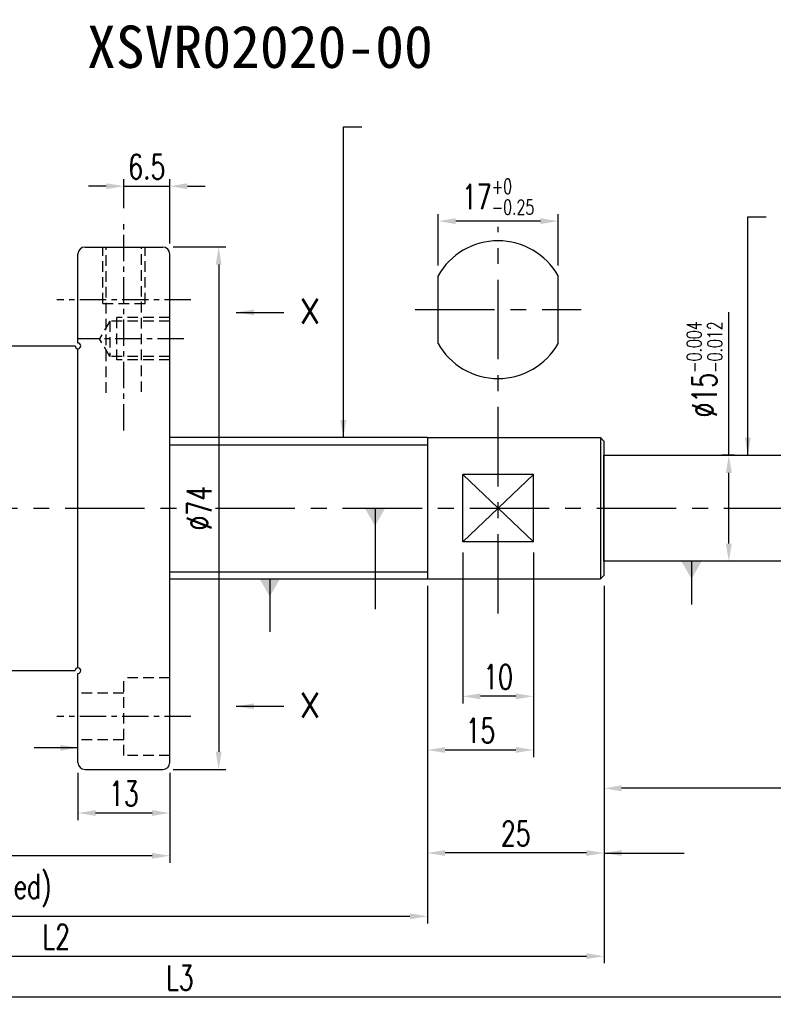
# Model space of a CAD drawing. Extents: x -428 to -52, y 16 to 176.
# Tile 2 of 3: x -309 to -202, y 37 to 176. Entities that reach past the tile are written whole.
import ezdxf

# ---------------------------------------------------------------- set-up
doc = ezdxf.new("R2010")
doc.units = 0
doc.header["$LTSCALE"] = 3
doc.header["$MEASUREMENT"] = 0
doc.header["$PDMODE"] = 2
doc.linetypes.add('CENTER', pattern=[2, 1.25, -0.25, 0.25, -0.25])
doc.linetypes.add('DASHED', pattern=[0.75, 0.5, -0.25])
doc.layers.get('DEFPOINTS').update_dxf_attribs({"linetype": 'CONTINUOUS'})
for name, color, linetype in [('CL', 1, 'CENTER'), ('DIM', 4, 'CONTINUOUS'), ('HID', 2, 'DASHED'), ('OUT', 3, 'CONTINUOUS')]:
    doc.layers.add(name, color=color, linetype=linetype)
doc.styles.add('DIM-7', font='SIMPLEX.shx', dxfattribs={"width": 0.7, "bigfont": 'chineset.shx'})
doc.styles.add('STYLE1', font='txt.shx')
doc.styles.add('T', font='kaiu.ttf')
doc.dimstyles.get("Standard").update_dxf_attribs({"dimtxt": 0.18, "dimasz": 0.18, "dimexe": 0.18, "dimexo": 0.0625, "dimgap": 0.09, "dimtad": 0, "dimtih": 1, "dimtoh": 1, "dimdec": 4, "dimzin": 0, "dimdsep": 46, "dimtxsty": 'STANDARD', "dimcen": 0.09, "dimadec": 0, "dimazin": 0, "dimtfac": 1, "dimtdec": 4, "dimtofl": 0, "dimtmove": 0, "dimatfit": 0, "dimfxl": 1, "dimtolj": 1, "dimtzin": 0, "dimarcsym": 0})

# ---------------------------------------------------------------- blocks, each defined once
blk = doc.blocks.new('*D3')
at = {"layer": 'DEFPOINTS', "color": 0, "transparency": 16777216}
for p in [(-249.78, 147.43), (-249.78, 139.67), (-232.78, 139.67)]:
    blk.add_point(p, dxfattribs=at)
at = {"layer": 'DIM', "color": 0, "lineweight": -2, "transparency": 16777216}
for p, q in [((-249.78, 141.17), (-249.78, 148.43)), ((-232.78, 141.17), (-232.78, 148.43)), ((-235.28, 147.43), (-247.28, 147.43))]:
    blk.add_line(p, q, dxfattribs=at)
at = {"layer": 'DIM', "color": 0, "transparency": 16777216}
for points in [[(-247.28, 147.85), (-247.28, 147.02), (-249.78, 147.43)], [(-235.28, 147.85), (-235.28, 147.02), (-232.78, 147.43)]]:
    blk.add_solid(points, dxfattribs=at)
at = {"layer": 'DIM', "color": 0, "transparency": 16777216, "insert": (-241.28, 150.88), "char_height": 3.5, "attachment_point": 5, "style": 'DIM-7'}
blk.add_mtext('\\A1;17{\\H2.1;\\S+0^ -0.25;}', dxfattribs=at)
blk = doc.blocks.new('*D6')
at = {"layer": 'DEFPOINTS', "color": 0, "linetype": 'Continuous', "transparency": 16777216}
for p in [(-287.78, 152.38), (-294.28, 147.76), (-287.78, 142.77)]:
    blk.add_point(p, dxfattribs=at)
at = {"layer": 'DIM', "color": 0, "linetype": 'Continuous', "lineweight": -2, "transparency": 16777216}
for p, q in [((-296.78, 152.38), (-299.28, 152.38)), ((-294.28, 149.26), (-294.28, 153.38)), ((-294.28, 152.38), (-287.78, 152.38)), ((-287.78, 144.27), (-287.78, 153.38)), ((-285.28, 152.38), (-282.78, 152.38))]:
    blk.add_line(p, q, dxfattribs=at)
at = {"layer": 'DIM', "color": 0, "linetype": 'Continuous', "transparency": 16777216}
for points in [[(-296.78, 152.79), (-296.78, 151.96), (-294.28, 152.38)], [(-285.28, 152.79), (-285.28, 151.96), (-287.78, 152.38)]]:
    blk.add_solid(points, dxfattribs=at)
at = {"layer": 'DIM', "color": 0, "linetype": 'Continuous', "transparency": 16777216, "insert": (-291.03, 155.13), "char_height": 3.5, "attachment_point": 5, "style": 'DIM-7'}
blk.add_mtext('\\A1;6.5', dxfattribs=at)
blk = doc.blocks.new('*D7')
at = {"layer": 'DEFPOINTS', "color": 0, "linetype": 'Continuous', "transparency": 16777216}
for p in [(-300.78, 70.77), (-287.78, 70.77), (-300.78, 63.6)]:
    blk.add_point(p, dxfattribs=at)
at = {"layer": 'DIM', "color": 0, "linetype": 'Continuous', "lineweight": -2, "transparency": 16777216}
for p, q in [((-300.78, 69.27), (-300.78, 62.6)), ((-287.78, 69.27), (-287.78, 62.6)), ((-290.28, 63.6), (-298.28, 63.6))]:
    blk.add_line(p, q, dxfattribs=at)
at = {"layer": 'DIM', "color": 0, "linetype": 'Continuous', "transparency": 16777216}
for points in [[(-298.28, 64.02), (-298.28, 63.19), (-300.78, 63.6)], [(-290.28, 64.02), (-290.28, 63.19), (-287.78, 63.6)]]:
    blk.add_solid(points, dxfattribs=at)
at = {"layer": 'DIM', "color": 0, "linetype": 'Continuous', "transparency": 16777216, "insert": (-294.28, 66.35), "char_height": 3.5, "attachment_point": 5, "style": 'DIM-7'}
blk.add_mtext('\\A1;13', dxfattribs=at)
blk = doc.blocks.new('*D8')
at = {"layer": 'DEFPOINTS', "color": 0, "linetype": 'Continuous', "transparency": 16777216}
for p in [(-357.78, 84.77), (-287.78, 70.77), (-357.78, 57.55)]:
    blk.add_point(p, dxfattribs=at)
at = {"layer": 'DIM', "color": 0, "linetype": 'Continuous', "lineweight": -2, "transparency": 16777216}
for p, q in [((-357.78, 83.27), (-357.78, 56.55)), ((-287.78, 69.27), (-287.78, 56.55)), ((-290.28, 57.55), (-355.28, 57.55))]:
    blk.add_line(p, q, dxfattribs=at)
at = {"layer": 'DIM', "color": 0, "linetype": 'Continuous', "transparency": 16777216}
for points in [[(-355.28, 57.96), (-355.28, 57.13), (-357.78, 57.55)], [(-290.28, 57.96), (-290.28, 57.13), (-287.78, 57.55)]]:
    blk.add_solid(points, dxfattribs=at)
at = {"layer": 'DIM', "color": 0, "linetype": 'Continuous', "transparency": 16777216, "insert": (-322.78, 60.3), "char_height": 3.5, "attachment_point": 5, "style": 'DIM-7'}
blk.add_mtext('\\A1;70', dxfattribs=at)
blk = doc.blocks.new('*D10')
at = {"layer": 'DEFPOINTS', "color": 0, "linetype": 'Continuous', "transparency": 16777216}
for p in [(-288.78, 143.77), (-288.78, 69.77), (-280.85, 69.77)]:
    blk.add_point(p, dxfattribs=at)
at = {"layer": 'DIM', "color": 0, "linetype": 'Continuous', "lineweight": -2, "transparency": 16777216}
for p, q in [((-287.28, 143.77), (-279.85, 143.77)), ((-280.85, 141.27), (-280.85, 72.27)), ((-287.28, 69.77), (-279.85, 69.77))]:
    blk.add_line(p, q, dxfattribs=at)
at = {"layer": 'DIM', "color": 0, "linetype": 'Continuous', "transparency": 16777216}
for points in [[(-281.27, 141.27), (-280.44, 141.27), (-280.85, 143.77)], [(-281.27, 72.27), (-280.44, 72.27), (-280.85, 69.77)]]:
    blk.add_solid(points, dxfattribs=at)
at = {"layer": 'DIM', "color": 0, "linetype": 'Continuous', "transparency": 16777216, "insert": (-283.6, 106.77), "char_height": 3.5, "attachment_point": 5, "rotation": 90, "style": 'DIM-7'}
blk.add_mtext('\\A1;%%C74', dxfattribs=at)
blk = doc.blocks.new('*D15')
at = {"layer": 'DEFPOINTS', "color": 0, "linetype": 'Continuous', "transparency": 16777216}
for p in [(-381.42, 97.77), (-226.28, 97.27), (-226.28, 43.32)]:
    blk.add_point(p, dxfattribs=at)
at = {"layer": 'DIM', "color": 0, "linetype": 'Continuous', "lineweight": -2, "transparency": 16777216}
for p, q in [((-381.42, 96.27), (-381.42, 42.32)), ((-226.28, 95.77), (-226.28, 42.32)), ((-378.92, 43.32), (-228.78, 43.32))]:
    blk.add_line(p, q, dxfattribs=at)
at = {"layer": 'DIM', "color": 0, "linetype": 'Continuous', "transparency": 16777216}
for points in [[(-378.92, 43.74), (-378.92, 42.91), (-381.42, 43.32)], [(-228.78, 43.74), (-228.78, 42.91), (-226.28, 43.32)]]:
    blk.add_solid(points, dxfattribs=at)
at = {"layer": 'DIM', "color": 0, "linetype": 'Continuous', "transparency": 16777216, "insert": (-303.85, 46.07), "char_height": 3.5, "attachment_point": 5, "style": 'DIM-7'}
blk.add_mtext('\\A1;L2', dxfattribs=at)
blk = doc.blocks.new('*D16')
at = {"layer": 'DEFPOINTS', "color": 0, "linetype": 'Continuous', "transparency": 16777216}
for p in [(-381.42, 97.77), (-251.28, 96.77), (-251.28, 48.97)]:
    blk.add_point(p, dxfattribs=at)
at = {"layer": 'DIM', "color": 0, "linetype": 'Continuous', "lineweight": -2, "transparency": 16777216}
for p, q in [((-381.42, 96.27), (-381.42, 47.97)), ((-251.28, 95.27), (-251.28, 47.97)), ((-378.92, 48.97), (-253.78, 48.97))]:
    blk.add_line(p, q, dxfattribs=at)
at = {"layer": 'DIM', "color": 0, "linetype": 'Continuous', "transparency": 16777216}
for points in [[(-378.92, 49.39), (-378.92, 48.56), (-381.42, 48.97)], [(-253.78, 49.39), (-253.78, 48.56), (-251.28, 48.97)]]:
    blk.add_solid(points, dxfattribs=at)
at = {"layer": 'DIM', "color": 0, "linetype": 'Continuous', "transparency": 16777216, "insert": (-316.35, 52.64), "char_height": 3.5, "attachment_point": 5, "style": 'DIM-7'}
blk.add_mtext('\\A1;L1 (hardened)', dxfattribs=at)
blk = doc.blocks.new('*D17')
at = {"layer": 'DEFPOINTS', "color": 0, "linetype": 'Continuous', "transparency": 16777216}
for p in [(-166.28, 101.27), (-406.42, 49.68), (-406.42, 37.51)]:
    blk.add_point(p, dxfattribs=at)
at = {"layer": 'DIM', "color": 0, "linetype": 'Continuous', "lineweight": -2, "transparency": 16777216}
for p, q in [((-166.28, 99.77), (-166.28, 36.51)), ((-406.42, 48.18), (-406.42, 36.51)), ((-168.78, 37.51), (-403.92, 37.51))]:
    blk.add_line(p, q, dxfattribs=at)
at = {"layer": 'DIM', "color": 0, "linetype": 'Continuous', "transparency": 16777216}
for points in [[(-403.92, 37.93), (-403.92, 37.09), (-406.42, 37.51)], [(-168.78, 37.93), (-168.78, 37.09), (-166.28, 37.51)]]:
    blk.add_solid(points, dxfattribs=at)
at = {"layer": 'DIM', "color": 0, "linetype": 'Continuous', "transparency": 16777216, "insert": (-286.35, 40.26), "char_height": 3.5, "attachment_point": 5, "style": 'DIM-7'}
blk.add_mtext('\\A1;L3', dxfattribs=at)
blk = doc.blocks.new('*D22')
at = {"layer": 'DEFPOINTS', "color": 0, "linetype": 'Continuous', "transparency": 16777216}
for p in [(-206.3, 114.27), (-208.6, 99.27), (-206.3, 99.27)]:
    blk.add_point(p, dxfattribs=at)
at = {"layer": 'DIM', "color": 0, "linetype": 'Continuous', "lineweight": -2, "transparency": 16777216}
for p, q in [((-208.6, 114.27), (-208.6, 134.53)), ((-207.8, 114.27), (-209.6, 114.27)), ((-208.6, 101.77), (-208.6, 111.77)), ((-207.8, 99.27), (-209.6, 99.27))]:
    blk.add_line(p, q, dxfattribs=at)
at = {"layer": 'DIM', "color": 0, "linetype": 'Continuous', "transparency": 16777216}
for points in [[(-209.02, 111.77), (-208.18, 111.77), (-208.6, 114.27)], [(-209.02, 101.77), (-208.18, 101.77), (-208.6, 99.27)]]:
    blk.add_solid(points, dxfattribs=at)
at = {"layer": 'DIM', "color": 0, "linetype": 'Continuous', "transparency": 16777216, "insert": (-212.05, 126.43), "char_height": 3.5, "attachment_point": 5, "rotation": 90, "style": 'DIM-7'}
blk.add_mtext('\\A1;%%c15{\\H2.1;\\S-0.004^ -0.012;}', dxfattribs=at)
blk = doc.blocks.new('*D23')
at = {"layer": 'DEFPOINTS', "color": 0, "linetype": 'Continuous', "transparency": 16777216}
for p in [(-251.28, 97.27), (-226.28, 97.27), (-251.28, 57.94)]:
    blk.add_point(p, dxfattribs=at)
at = {"layer": 'DIM', "color": 0, "linetype": 'Continuous', "lineweight": -2, "transparency": 16777216}
for p, q in [((-251.28, 95.77), (-251.28, 56.94)), ((-226.28, 95.77), (-226.28, 56.94)), ((-228.78, 57.94), (-248.78, 57.94))]:
    blk.add_line(p, q, dxfattribs=at)
at = {"layer": 'DIM', "color": 0, "linetype": 'Continuous', "transparency": 16777216}
for points in [[(-248.78, 58.35), (-248.78, 57.52), (-251.28, 57.94)], [(-228.78, 58.35), (-228.78, 57.52), (-226.28, 57.94)]]:
    blk.add_solid(points, dxfattribs=at)
at = {"layer": 'DIM', "color": 0, "linetype": 'Continuous', "transparency": 16777216, "insert": (-238.78, 60.69), "char_height": 3.5, "attachment_point": 5, "style": 'DIM-7'}
blk.add_mtext('\\A1;25', dxfattribs=at)
blk = doc.blocks.new('*D26')
at = {"layer": 'DEFPOINTS', "color": 0, "linetype": 'Continuous', "transparency": 16777216}
for p in [(-166.28, 101.27), (-226.28, 97.27), (-226.28, 67.1)]:
    blk.add_point(p, dxfattribs=at)
at = {"layer": 'DIM', "color": 0, "linetype": 'Continuous', "lineweight": -2, "transparency": 16777216}
for p, q in [((-166.28, 99.77), (-166.28, 66.1)), ((-226.28, 95.77), (-226.28, 66.1)), ((-168.78, 67.1), (-223.78, 67.1))]:
    blk.add_line(p, q, dxfattribs=at)
at = {"layer": 'DIM', "color": 0, "linetype": 'Continuous', "transparency": 16777216}
for points in [[(-223.78, 67.52), (-223.78, 66.68), (-226.28, 67.1)], [(-168.78, 67.52), (-168.78, 66.68), (-166.28, 67.1)]]:
    blk.add_solid(points, dxfattribs=at)
at = {"layer": 'DIM', "color": 0, "linetype": 'Continuous', "transparency": 16777216, "insert": (-196.28, 69.85), "char_height": 3.5, "attachment_point": 5, "style": 'DIM-7'}
blk.add_mtext('\\A1;60', dxfattribs=at)
blk = doc.blocks.new('*D29')
at = {"layer": 'DEFPOINTS', "color": 0, "transparency": 16777216}
for p in [(-246.28, 101.99), (-236.28, 101.99), (-246.28, 80.13)]:
    blk.add_point(p, dxfattribs=at)
at = {"layer": 'DIM', "color": 0, "lineweight": -2, "transparency": 16777216}
for p, q in [((-246.28, 100.49), (-246.28, 79.13)), ((-236.28, 100.49), (-236.28, 79.13)), ((-238.78, 80.13), (-243.78, 80.13))]:
    blk.add_line(p, q, dxfattribs=at)
at = {"layer": 'DIM', "color": 0, "transparency": 16777216}
for points in [[(-243.78, 80.54), (-243.78, 79.71), (-246.28, 80.13)], [(-238.78, 80.54), (-238.78, 79.71), (-236.28, 80.13)]]:
    blk.add_solid(points, dxfattribs=at)
at = {"layer": 'DIM', "color": 0, "transparency": 16777216, "insert": (-241.28, 82.88), "char_height": 3.5, "attachment_point": 5, "style": 'DIM-7'}
blk.add_mtext('\\A1;10', dxfattribs=at)
blk = doc.blocks.new('*D30')
at = {"layer": 'DEFPOINTS', "color": 0, "transparency": 16777216}
for p in [(-236.28, 101.99), (-251.28, 96.77), (-236.28, 72.53)]:
    blk.add_point(p, dxfattribs=at)
at = {"layer": 'DIM', "color": 0, "lineweight": -2, "transparency": 16777216}
for p, q in [((-236.28, 100.49), (-236.28, 71.53)), ((-251.28, 95.27), (-251.28, 71.53)), ((-248.78, 72.53), (-238.78, 72.53))]:
    blk.add_line(p, q, dxfattribs=at)
at = {"layer": 'DIM', "color": 0, "transparency": 16777216}
for points in [[(-248.78, 72.95), (-248.78, 72.12), (-251.28, 72.53)], [(-238.78, 72.95), (-238.78, 72.12), (-236.28, 72.53)]]:
    blk.add_solid(points, dxfattribs=at)
at = {"layer": 'DIM', "color": 0, "transparency": 16777216, "insert": (-243.78, 75.28), "char_height": 3.5, "attachment_point": 5, "style": 'DIM-7'}
blk.add_mtext('\\A1;15', dxfattribs=at)

msp = doc.modelspace()

# ---------------------------------------------------------------- linework, layer by layer
at = {"layer": 'CL', "color": 0}
for p, q in [((-294.281, 117.759), (-294.281, 147.764)), ((-284.781, 136.265), (-303.781, 136.265)), ((-285.781, 130.765), (-300.781, 130.765)), ((-284.781, 77.265), (-303.781, 77.265))]:
    msp.add_line(p, q, dxfattribs=at)
at = {"layer": 'CL', "color": 0, "linetype": 'CENTER', "ltscale": 3}
for p, q in [((-241.283, 91.868), (-241.283, 146.644)), ((-253.033, 134.894), (-229.533, 134.894)), ((-410.598, 106.765), (-286.719, 106.765)), ((-281.299, 106.765), (-165.376, 106.765))]:
    msp.add_line(p, q, dxfattribs=at)
at = {"layer": 'DIM', "color": 0, "linetype": 'Continuous'}
for p, q in [((-287.781, 115.765), (-251.283, 115.765)), ((-287.781, 97.765), (-251.283, 97.765))]:
    msp.add_line(p, q, dxfattribs=at)
at = {"layer": 'DIM', "color": 0}
for p, q in [((-236.283, 101.989), (-246.283, 111.541)), ((-246.283, 101.989), (-236.283, 111.541))]:
    msp.add_line(p, q, dxfattribs=at)
at = {"layer": 'HID', "color": 0}
for p, q in [((-297.281, 135.765), (-297.281, 143.765)), ((-296.781, 123.103), (-296.781, 143.765)), ((-291.781, 123.236), (-291.781, 143.765)), ((-291.281, 135.765), (-291.281, 143.765)), ((-297.281, 135.765), (-291.281, 135.765)), ((-296.281, 133.265), (-297.725, 130.765)), ((-296.281, 133.265), (-296.281, 128.265)), ((-287.781, 133.265), (-296.281, 133.265)), ((-295.281, 127.765), (-295.281, 133.765)), ((-287.781, 133.765), (-295.281, 133.765)), ((-296.281, 128.265), (-297.725, 130.765)), ((-287.781, 128.265), (-296.281, 128.265)), ((-287.781, 127.765), (-295.281, 127.765)), ((-287.781, 82.765), (-294.281, 82.765)), ((-294.281, 71.765), (-294.281, 82.765)), ((-294.281, 80.565), (-300.781, 80.565)), ((-294.281, 73.965), (-300.781, 73.965)), ((-287.781, 71.765), (-294.281, 71.765))]:
    msp.add_line(p, q, dxfattribs=at)
at = {"layer": 'OUT', "color": 0}
for p, q in [((-299.781, 143.765), (-288.781, 143.765)), ((-300.781, 130.165), (-300.781, 142.765)), ((-287.781, 70.765), (-287.781, 142.765)), ((-356.781, 129.765), (-301.181, 129.765)), ((-300.781, 84.165), (-300.781, 129.365)), ((-356.781, 83.765), (-301.181, 83.765)), ((-300.781, 70.765), (-300.781, 83.365)), ((-299.781, 69.765), (-288.781, 69.765))]:
    msp.add_line(p, q, dxfattribs=at)
at = {"layer": 'OUT', "color": 0, "linetype": 'Continuous'}
for p, q in [((-249.783, 130.118), (-249.783, 139.67)), ((-232.783, 130.118), (-232.783, 139.67)), ((-251.283, 116.765), (-287.781, 116.765)), ((-251.283, 116.765), (-251.283, 96.765)), ((-251.283, 116.765), (-226.783, 116.765)), ((-226.783, 116.765), (-226.783, 96.765)), ((-226.783, 116.765), (-226.283, 116.265)), ((-226.283, 116.265), (-226.283, 97.265)), ((-226.283, 114.265), (-186.783, 114.265)), ((-226.283, 99.265), (-226.283, 114.265)), ((-246.283, 101.989), (-246.283, 111.541)), ((-236.283, 111.541), (-246.283, 111.541)), ((-236.283, 101.989), (-236.283, 111.541)), ((-236.283, 101.989), (-246.283, 101.989)), ((-186.783, 99.265), (-226.283, 99.265)), ((-287.781, 96.765), (-251.283, 96.765)), ((-251.283, 96.765), (-226.783, 96.765)), ((-226.283, 97.265), (-226.783, 96.765))]:
    msp.add_line(p, q, dxfattribs=at)
at = {"layer": 'OUT', "color": 0}
for centre, radius, start, end in [((-299.781, 142.765), 1, 90, 180), ((-288.781, 142.765), 1, 0, 90), ((-300.781, 129.765), 0.4, 180, 90), ((-300.781, 83.765), 0.4, 270, 180), ((-299.781, 70.765), 1, 180, 270), ((-288.781, 70.765), 1, 270, 0)]:
    msp.add_arc(centre, radius, start, end, dxfattribs=at)
at = {"layer": 'OUT', "color": 0, "linetype": 'Continuous'}
for start, end in [(29.33211, 150.66789), (209.33211, 330.66789)]:
    msp.add_arc((-241.283, 134.894), 9.75, start, end, dxfattribs=at)

# ---------------------------------------------------------------- texts
at = {"layer": 'DIM', "color": 0, "linetype": 'Continuous', "style": 'STYLE1'}
for p in [(-269.429, 132.91), (-269.429, 77.117)]:
    msp.add_text('X', height=3.5, dxfattribs=at).set_placement(p)
at = {"layer": 'DIM', "color": 0, "insert": (-299.503, 172.077), "char_height": 6, "width": 7.38093, "attachment_point": 4, "style": 'T'}
msp.add_mtext('XSVR02020-00', dxfattribs=at)

# ---------------------------------------------------------------- dimensions: what is measured, and where the dimension line sits
at = {"layer": 'DIM', "color": 0, "linetype": 'Continuous'}
for base, p1, p2, picture, middle in [((-287.781, 152.376), (-294.281, 147.764), (-287.781, 142.765), '*D6', (-291.031, 155.126)), ((-226.283, 67.1), (-166.283, 101.265), (-226.283, 97.265), '*D26', (-196.283, 69.85)), ((-251.283, 57.936), (-226.283, 97.265), (-251.283, 97.265), '*D23', (-238.783, 60.686)), ((-357.781, 57.548), (-287.781, 70.765), (-357.781, 84.765), '*D8', (-322.781, 60.298)), ((-300.781, 63.602), (-287.781, 70.765), (-300.781, 70.765), '*D7', (-294.281, 66.352))]:
    dim = msp.add_linear_dim(base=base, p1=p1, p2=p2, dimstyle='STANDARD', override={"dimtxt": 3.5, "dimasz": 2.5, "dimexe": 1, "dimexo": 1.5, "dimgap": 1, "dimtad": 1, "dimtih": 0, "dimtoh": 0, "dimdec": 2, "dimzin": 8, "dimtxsty": 'DIM-7', "dimclrd": 0, "dimclre": 0, "dimclrt": 0, "dimtfac": 0.6, "dimtix": 1, "dimtofl": 1, "dimatfit": 3, "dimtzin": 8}, dxfattribs=at)
    dim.commit()
    dim.dimension.update_dxf_attribs({"geometry": picture, "text_midpoint": middle})
at = {"layer": 'DIM', "color": 0}
for base, p1, p2, override, picture, middle in [((-249.783, 147.433), (-232.783, 139.67), (-249.783, 139.67), {"dimtxt": 3.5, "dimasz": 2.5, "dimexe": 1, "dimexo": 1.5, "dimgap": 1, "dimtad": 1, "dimtih": 0, "dimtoh": 0, "dimdec": 2, "dimzin": 8, "dimtxsty": 'DIM-7', "dimclrd": 0, "dimclre": 0, "dimclrt": 0, "dimtol": 1, "dimtm": 0.25, "dimtfac": 0.6, "dimtix": 1, "dimtofl": 1, "dimatfit": 3, "dimtzin": 8}, '*D3', (-241.283, 150.883)), ((-236.283, 72.534), (-251.283, 96.765), (-236.283, 101.989), {"dimtxt": 3.5, "dimasz": 2.5, "dimexe": 1, "dimexo": 1.5, "dimgap": 1, "dimtad": 1, "dimtih": 0, "dimtoh": 0, "dimdec": 2, "dimzin": 8, "dimtxsty": 'DIM-7', "dimclrd": 0, "dimclre": 0, "dimclrt": 0, "dimtfac": 0.6, "dimtix": 1, "dimtofl": 1, "dimatfit": 3, "dimtzin": 8}, '*D30', (-243.783, 75.284)), ((-246.283, 80.128), (-236.283, 101.989), (-246.283, 101.989), {"dimtxt": 3.5, "dimasz": 2.5, "dimexe": 1, "dimexo": 1.5, "dimgap": 1, "dimtad": 1, "dimtih": 0, "dimtoh": 0, "dimdec": 2, "dimzin": 8, "dimtxsty": 'DIM-7', "dimclrd": 0, "dimclre": 0, "dimclrt": 0, "dimtfac": 0.6, "dimtix": 1, "dimtofl": 1, "dimatfit": 3, "dimtzin": 8}, '*D29', (-241.283, 82.878))]:
    dim = msp.add_linear_dim(base=base, p1=p1, p2=p2, dimstyle='STANDARD', override=override, dxfattribs=at)
    dim.commit()
    dim.dimension.update_dxf_attribs({"geometry": picture, "text_midpoint": middle})
at = {"layer": 'DIM', "color": 0, "linetype": 'Continuous'}
dim = msp.add_linear_dim(base=(-208.601, 99.265), p1=(-206.305, 114.265), p2=(-206.305, 99.265), angle=90, text='%%c<>', dimstyle='STANDARD', override={"dimtxt": 3.5, "dimasz": 2.5, "dimexe": 1, "dimexo": 1.5, "dimgap": 1, "dimtad": 1, "dimtih": 0, "dimtoh": 0, "dimdec": 2, "dimzin": 8, "dimtxsty": 'DIM-7', "dimclrd": 0, "dimclre": 0, "dimclrt": 0, "dimtol": 1, "dimtp": -0.004, "dimtm": 0.012, "dimtfac": 0.6, "dimtix": 1, "dimtofl": 1, "dimatfit": 3, "dimtzin": 8}, dxfattribs=at)
dim.commit()
dim.dimension.update_dxf_attribs({"geometry": '*D22', "text_midpoint": (-208.601, 126.433), "dimtype": 160})
dim = msp.add_linear_dim(base=(-280.852, 69.765), p1=(-288.781, 143.765), p2=(-288.781, 69.765), angle=270, text='%%C<>', dimstyle='STANDARD', override={"dimtxt": 3.5, "dimasz": 2.5, "dimexe": 1, "dimexo": 1.5, "dimgap": 1, "dimtad": 1, "dimtih": 0, "dimtoh": 0, "dimdec": 2, "dimzin": 8, "dimtxsty": 'DIM-7', "dimclrd": 0, "dimclre": 0, "dimclrt": 0, "dimtfac": 0.6, "dimtix": 1, "dimtofl": 1, "dimatfit": 3, "dimtzin": 8}, dxfattribs=at)
dim.commit()
dim.dimension.update_dxf_attribs({"geometry": '*D10', "text_midpoint": (-283.602, 106.765)})
for base, p1, p2, text, picture, middle in [((-406.422, 37.509), (-166.283, 101.265), (-406.422, 49.683), 'L3', '*D17', (-286.352, 40.259)), ((-226.283, 43.325), (-381.422, 97.765), (-226.283, 97.265), 'L2', '*D15', (-303.852, 46.075)), ((-251.283, 48.972), (-381.422, 97.765), (-251.283, 96.765), 'L1 (hardened)', '*D16', (-316.352, 52.639))]:
    dim = msp.add_linear_dim(base=base, p1=p1, p2=p2, text=text, dimstyle='STANDARD', override={"dimtxt": 3.5, "dimasz": 2.5, "dimexe": 1, "dimexo": 1.5, "dimgap": 1, "dimtad": 1, "dimtih": 0, "dimtoh": 0, "dimdec": 2, "dimzin": 8, "dimtxsty": 'DIM-7', "dimclrd": 0, "dimclre": 0, "dimclrt": 0, "dimtfac": 0.6, "dimtix": 1, "dimtofl": 1, "dimatfit": 3, "dimtzin": 8}, dxfattribs=at)
    dim.commit()
    dim.dimension.update_dxf_attribs({"geometry": picture, "text_midpoint": middle})

# ---------------------------------------------------------------- leaders
for points, override in [([(-263.193, 116.765), (-263.193, 160.798), (-260.599, 160.798)], {"dimtxt": 3.5, "dimasz": 2.5, "dimexe": 1, "dimexo": 1.5, "dimgap": 1, "dimtad": 1, "dimtih": 0, "dimtoh": 0, "dimdec": 2, "dimzin": 8, "dimtxsty": 'DIM-7', "dimclrd": 0, "dimclre": 4, "dimclrt": 1, "dimtfac": 0.6, "dimtix": 1, "dimtofl": 1, "dimtzin": 8}), ([(-205.914, 114.265), (-205.914, 148.048), (-203.32, 148.048)], {"dimtxt": 3.5, "dimasz": 2.5, "dimexe": 1, "dimexo": 1.5, "dimgap": 1, "dimtad": 1, "dimtih": 0, "dimtoh": 0, "dimdec": 2, "dimzin": 8, "dimtxsty": 'DIM-7', "dimclrd": 0, "dimclre": 4, "dimclrt": 1, "dimtfac": 0.6, "dimtix": 1, "dimtofl": 1, "dimtzin": 8}), ([(-278.359, 134.508), (-271.626, 134.508)], {"dimtxt": 3.5, "dimasz": 2.5, "dimexe": 1, "dimexo": 1.5, "dimgap": 1, "dimtad": 1, "dimtih": 0, "dimtoh": 0, "dimdec": 2, "dimzin": 8, "dimtxsty": 'DIM-7', "dimclrd": 0, "dimclre": 4, "dimclrt": 1, "dimtfac": 0.6, "dimtix": 1, "dimtofl": 1, "dimtzin": 8}), ([(-258.711, 106.765), (-258.711, 92.478)], {"dimtxt": 3.5, "dimasz": 2.5, "dimexe": 1, "dimexo": 1.5, "dimgap": 1, "dimtad": 1, "dimtih": 0, "dimtoh": 0, "dimdec": 2, "dimzin": 8, "dimtxsty": 'DIM-7', "dimclrd": 0, "dimclre": 4, "dimclrt": 1, "dimtfac": 0.6, "dimtix": 1, "dimtofl": 1, "dimldrblk": 'DATUMFILLED', "dimtzin": 8}), ([(-213.883, 99.265), (-213.883, 93.121)], {"dimtxt": 3.5, "dimasz": 2.5, "dimexe": 1, "dimexo": 1.5, "dimgap": 1, "dimtad": 1, "dimtih": 0, "dimtoh": 0, "dimdec": 2, "dimzin": 8, "dimtxsty": 'DIM-7', "dimclrd": 0, "dimclre": 4, "dimclrt": 1, "dimtfac": 0.6, "dimtix": 1, "dimtofl": 1, "dimldrblk": 'DATUMFILLED', "dimtzin": 8}), ([(-273.619, 96.765), (-273.619, 89.245)], {"dimtxt": 3.5, "dimasz": 2.5, "dimexe": 1, "dimexo": 1.5, "dimgap": 1, "dimtad": 1, "dimtih": 0, "dimtoh": 0, "dimdec": 2, "dimzin": 8, "dimtxsty": 'DIM-7', "dimclrd": 0, "dimclre": 4, "dimclrt": 1, "dimtfac": 0.6, "dimtix": 1, "dimtofl": 1, "dimldrblk": 'DATUMFILLED', "dimtzin": 8}), ([(-278.359, 78.715), (-271.626, 78.715)], {"dimtxt": 3.5, "dimasz": 2.5, "dimexe": 1, "dimexo": 1.5, "dimgap": 1, "dimtad": 1, "dimtih": 0, "dimtoh": 0, "dimdec": 2, "dimzin": 8, "dimtxsty": 'DIM-7', "dimclrd": 0, "dimclre": 4, "dimclrt": 1, "dimtfac": 0.6, "dimtix": 1, "dimtofl": 1, "dimtzin": 8}), ([(-300.781, 72.846), (-306.987, 72.846)], {"dimtxt": 3.5, "dimasz": 2.5, "dimexe": 1, "dimexo": 1.5, "dimgap": 1, "dimtad": 1, "dimtih": 0, "dimtoh": 0, "dimdec": 2, "dimzin": 8, "dimtxsty": 'DIM-7', "dimclrd": 0, "dimclre": 4, "dimclrt": 1, "dimtfac": 0.6, "dimtix": 1, "dimtofl": 1, "dimtzin": 8}), ([(-226.283, 57.936), (-214.938, 57.936)], {"dimtxt": 3.5, "dimasz": 2.5, "dimexe": 1, "dimexo": 1.5, "dimgap": 1, "dimtad": 1, "dimtih": 0, "dimtoh": 0, "dimdec": 2, "dimzin": 8, "dimtxsty": 'DIM-7', "dimclrd": 0, "dimclre": 4, "dimclrt": 1, "dimtfac": 0.6, "dimtix": 1, "dimtofl": 1, "dimtzin": 8})]:
    msp.add_leader(points, dimstyle='STANDARD', override=override, dxfattribs=at)

doc.saveas('drawing.dxf')
